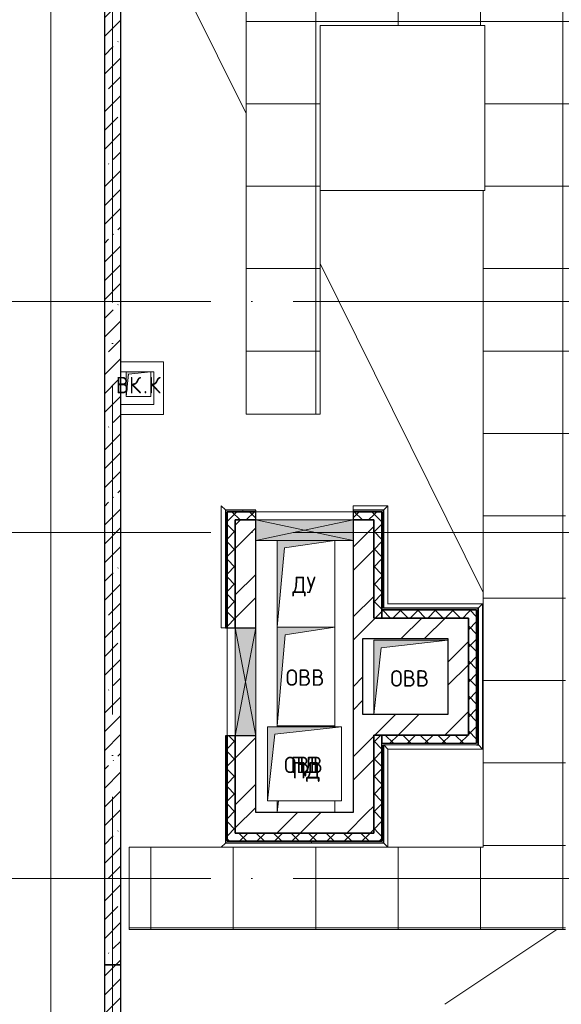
# Model space of a CAD drawing. Header units: millimetres. Extents: x -30540 to 150652, y -11730 to 123410.
# Tile 24 of 113: x -14593 to -8017, y 80072 to 92022. Entities that reach past the tile are written whole.
import ezdxf

# ---------------------------------------------------------------- set-up
doc = ezdxf.new("R2010")
doc.units = ezdxf.units.MM
doc.linetypes.add('ADSK_Линия сетки', pattern=[5000, 4000, -500, 0, -500])
for name, color, linetype, lineweight in [('A-____-NOTE-TEXT', 7, 'Continuous', 18), ('A-FLOR-____-OTLN', 7, 'Continuous', 18), ('A-GENM-____-OTLN', 7, 'Continuous', 18), ('A-GLAZ-____-MCUT', 7, 'Continuous', 9), ('A-GLAZ-____-OTLN', 7, 'Continuous', 18), ('A-ROOF-____-OTLN', 7, 'Continuous', 18), ('A-ROOF-____-PATT', 7, 'Continuous', 18), ('A-WALL-____-MCUT', 7, 'Continuous', 40), ('A-WALL-____-OTLN', 7, 'Continuous', 18), ('A-WALL-____-PATT', 7, 'Continuous', 40), ('I-WALL-____-MCUT', 7, 'Continuous', 40), ('I-WALL-____-OTLN', 7, 'Continuous', 18), ('M-EQPM-____-OTLN', 7, 'Continuous', 18), ('S-GRID-____-OTLN', 7, 'Continuous', 9)]:
    doc.layers.add(name, color=color, linetype=linetype, lineweight=lineweight)
doc.styles.add('GOST Common', font='GOST_Common.ttf', dxfattribs={"height": 200})
pattern_1 = [(45, (0, 0), (-424.264, 424.264), []), (45, (0, 282.8), (-424.264, 424.264), [])]
pattern_2 = [(45, (0, 0), (-106.06602, 106.06602), []), (135, (0, 0), (-106.06602, -106.06602), [])]
pattern_3 = [(0, (0, 0), (406.4, 101.6), [6.706, -298.094, 6.706, -298.094, -1625.6]), (0, (0, 0), (406.4, 101.6), [-609.6, 6.706, -602.894, 6.706, -298.094, -711.2]), (0, (0, 0), (406.4, 101.6), [-1524, 6.706, -196.494, 6.706, -501.294]), (120, (152.4, 50.8), (-291.18818, 301.15272), [6.706, -298.094, 6.706, -298.094, -1625.6]), (120, (152.4, 50.8), (-291.18818, 301.15272), [-609.6, 6.706, -602.894, 6.706, -298.094, -711.2]), (120, (152.4, 50.8), (-291.18818, 301.15272), [-1524, 6.706, -196.494, 6.706, -501.294]), (240, (203.2, 254), (-115.21182, -402.75272), [6.706, -298.094, 6.706, -298.094, -1625.6]), (240, (203.2, 254), (-115.21182, -402.75272), [-609.6, 6.706, -602.894, 6.706, -298.094, -711.2]), (240, (203.2, 254), (-115.21182, -402.75272), [-1524, 6.706, -196.494, 6.706, -501.294])]
pattern_4 = [(45, (0, 0), (-228.0985, 228.0985), []), (45, (228.1, 0), (-228.0985, 228.0985), [403.225, -80.645, 6.706, -73.939])]

# ---------------------------------------------------------------- blocks, each defined once
blk = doc.blocks.new('АР_Канал вертикальный прямоугольный - ОВВ-7434643-Кровля ЭЛ')
at = {"layer": 'M-EQPM-____-OTLN', "lineweight": 13, "true_color": 0xe2e2e2}
blk.add_hatch(color=254, dxfattribs=at).paths.add_polyline_path([(-350, -600), (-255, 505), (350, 600), (-350, 600), (-350, 433)])
at = {"layer": 'M-EQPM-____-OTLN', "color": 253, "lineweight": 13, "true_color": 0xaaaaaa}
for p, q in [((350, 600), (-350, 600)), ((-350, 600), (-350, -600)), ((350, 600), (-350, 600)), ((-350, 600), (-350, -600)), ((-350, -600), (-350, 600)), ((-350, 600), (350, 600)), ((-255, 505), (350, 600)), ((-255, 505), (350, 600)), ((350, -600), (350, 600)), ((350, 600), (350, -600)), ((-350, -600), (-255, 505)), ((-350, -600), (-255, 505)), ((-350, -600), (350, -600)), ((350, -600), (-350, -600))]:
    blk.add_line(p, q, dxfattribs=at)
blk = doc.blocks.new('АР_Канал вертикальный прямоугольный - ВК_К-7937879-Кровля ЭЛ')
at = {"layer": 'M-EQPM-____-OTLN', "lineweight": 13, "true_color": 0xe2e2e2}
blk.add_hatch(color=254, dxfattribs=at).paths.add_polyline_path([(-150, -150), (-120, 120), (150, 150), (-150, 150)])
at = {"layer": 'M-EQPM-____-OTLN', "color": 253, "lineweight": 13, "true_color": 0xaaaaaa}
for p, q in [((-150, 150), (-150, -150)), ((-150, 150), (-150, -150)), ((-150, -150), (-150, 150)), ((-150, -150), (-120, 120)), ((-150, -150), (-120, 120)), ((-120, 120), (150, 150)), ((-120, 120), (150, 150)), ((150, -150), (150, 150)), ((150, 150), (150, -150)), ((-150, -150), (150, -150)), ((150, -150), (-150, -150))]:
    blk.add_line(p, q, dxfattribs=at)
blk = doc.blocks.new('АР_Канал вертикальный прямоугольный - ДУ-7376865-Кровля ЭЛ')
at = {"layer": 'M-EQPM-____-OTLN', "lineweight": 13, "true_color": 0xe2e2e2}
blk.add_hatch(color=254, dxfattribs=at).paths.add_polyline_path([(-350, -525), (-262.5, 437.5), (350, 525), (-350, 525)])
at = {"layer": 'M-EQPM-____-OTLN', "color": 253, "lineweight": 13, "true_color": 0xaaaaaa}
for p, q in [((-350, 525), (-350, -525)), ((-350, 525), (-350, -525)), ((-350, -525), (-350, 525)), ((-262.5, 437.5), (350, 525)), ((-262.5, 437.5), (350, 525)), ((350, -525), (350, 525)), ((350, 525), (350, -525)), ((-350, -525), (-262.5, 437.5)), ((-350, -525), (-262.5, 437.5)), ((-350, -525), (350, -525)), ((350, -525), (-350, -525))]:
    blk.add_line(p, q, dxfattribs=at)
blk = doc.blocks.new('АР_Канал вертикальный прямоугольный - ПД-8638146-Кровля ЭЛ')
at = {"layer": 'M-EQPM-____-OTLN', "lineweight": 13, "true_color": 0xe2e2e2}
blk.add_hatch(color=254, dxfattribs=at).paths.add_polyline_path([(-450, -450), (-360, 360), (450, 450), (-450, 450)])
at = {"layer": 'M-EQPM-____-OTLN', "color": 253, "lineweight": 13, "true_color": 0xaaaaaa}
for p, q in [((450, 450), (-450, 450)), ((-450, 450), (-450, -450)), ((450, 450), (-450, 450)), ((-450, 450), (-450, -450)), ((-450, -450), (-450, 450)), ((-450, 450), (450, 450)), ((-450, -450), (-360, 360)), ((-450, -450), (-360, 360)), ((-360, 360), (450, 450)), ((-360, 360), (450, 450)), ((450, -450), (450, 450)), ((450, 450), (450, -450)), ((-450, -450), (450, -450)), ((450, -450), (-450, -450))]:
    blk.add_line(p, q, dxfattribs=at)
blk = doc.blocks.new('АР_Канал вертикальный прямоугольный - ПД-6786048-Кровля ЭЛ')
at = {"layer": 'M-EQPM-____-OTLN', "lineweight": 13, "true_color": 0xe2e2e2}
h = blk.add_hatch(color=254, dxfattribs=at)
h.paths.add_polyline_path([(-350, -525), (-337, -385), (-350, -385)])
h.paths.add_polyline_path([(55, 515), (280, 515), (350, 525), (-350, 525), (-350, 515), (-340, 515)])
at = {"layer": 'M-EQPM-____-OTLN', "color": 253, "lineweight": 13, "true_color": 0xaaaaaa}
for p, q in [((350, 525), (-350, 525)), ((-350, 525), (-350, 515)), ((350, 525), (-350, 525)), ((-350, 525), (-350, 515)), ((-350, 515), (-350, 525)), ((-350, 525), (350, 525)), ((280, 515), (350, 525)), ((280, 515), (350, 525)), ((350, 515), (350, 525)), ((350, 525), (350, 515)), ((-350, -525), (-337, -385)), ((-350, -385), (-350, -525)), ((-350, -525), (-337, -385)), ((-350, -385), (-350, -525)), ((-350, -525), (-350, -385)), ((350, -525), (350, -385)), ((350, -385), (350, -525))]:
    blk.add_line(p, q, dxfattribs=at)
blk = doc.blocks.new('АР_Отверстие прямоугольное - ОВВ-7469235-Кровля ЭЛ')
at = {"layer": 'A-GLAZ-____-OTLN', "lineweight": 13, "true_color": 0xf0f0f0}
blk.add_hatch(color=7, dxfattribs=at).paths.add_polyline_path([(780, -125), (780, 125), (-530, 125), (-530, -125), (-373, -125)])
at = {"layer": 'A-GLAZ-____-MCUT', "color": 253, "lineweight": 15, "true_color": 0xaaaaaa}
for p, q in [((-530, 125), (-530, -125)), ((780, 125), (780, -125))]:
    blk.add_line(p, q, dxfattribs=at)
at = {"layer": 'A-GLAZ-____-OTLN', "color": 253, "lineweight": 5, "true_color": 0xaaaaaa}
for p, q in [((780, 125), (-530, -125)), ((-530, 125), (780, -125))]:
    blk.add_line(p, q, dxfattribs=at)
at = {"layer": 'A-GLAZ-____-OTLN', "color": 253, "lineweight": 13, "true_color": 0xaaaaaa}
for p, q in [((780, 125), (-530, 125)), ((-530, 125), (-530, -125)), ((780, -125), (780, 125)), ((-530, -125), (780, -125))]:
    blk.add_line(p, q, dxfattribs=at)
blk = doc.blocks.new('АР_Отверстие прямоугольное - ОВВ-8654047-Кровля ЭЛ')
at = {"layer": 'A-GLAZ-____-OTLN', "lineweight": 13, "true_color": 0xf0f0f0}
blk.add_hatch(color=7, dxfattribs=at).paths.add_polyline_path([(-465, 125), (-465, -125), (715, -125), (715, 125), (50, 125)])
at = {"layer": 'A-GLAZ-____-MCUT', "color": 253, "lineweight": 15, "true_color": 0xaaaaaa}
for p, q in [((-465, 125), (-465, -125)), ((715, 125), (715, -125))]:
    blk.add_line(p, q, dxfattribs=at)
at = {"layer": 'A-GLAZ-____-OTLN', "color": 253, "lineweight": 5, "true_color": 0xaaaaaa}
for p, q in [((715, 125), (-465, -125)), ((-465, 125), (715, -125))]:
    blk.add_line(p, q, dxfattribs=at)
at = {"layer": 'A-GLAZ-____-OTLN', "color": 253, "lineweight": 13, "true_color": 0xaaaaaa}
for p, q in [((715, 125), (-465, 125)), ((-465, 125), (-465, -125)), ((715, -125), (715, 125)), ((-465, -125), (715, -125))]:
    blk.add_line(p, q, dxfattribs=at)
blk = doc.blocks.new('_GM_Dt-St-D_Фартук гнутый из оцинкованной стали_Пристенный_Тип 1__c-верхняя кромка с отгибом_ - ФС-1_3_50х70У100-1_5_t__RAL7016-8909732-Кровля ЭЛ')
at = {"layer": 'A-GENM-____-OTLN', "color": 253, "lineweight": 13, "true_color": 0xaaaaaa}
for p, q in [((0, -50), (50, 0)), ((50, 1.5), (50, 0)), ((421.5, 0), (50, 0)), ((421.5, 0), (421.5, 1.5)), ((421.5, 0), (421.5, -50)), ((421.5, -50), (0, -50))]:
    blk.add_line(p, q, dxfattribs=at)
blk = doc.blocks.new('_GM_Dt-St-D_Фартук гнутый из оцинкованной стали_Пристенный_Тип 1__c-верхняя кромка с отгибом_ - ФС-1_3_50х70У100-1_5_t__RAL7016-8069237-Кровля ЭЛ')
at = {"layer": 'A-GENM-____-OTLN', "color": 253, "lineweight": 13, "true_color": 0xaaaaaa}
for p, q in [((1191.5, 0), (0, 0)), ((1191.5, 0), (1191.5, 1.5)), ((1191.5, 0), (1241.5, -50)), ((1241.5, -50), (50, -50))]:
    blk.add_line(p, q, dxfattribs=at)
blk = doc.blocks.new('_GM_Dt-St-D_Фартук гнутый из оцинкованной стали_Пристенный_Тип 1__c-верхняя кромка с отгибом_ - ФС-1_3_50х70У100-1_5_t__RAL7016-8920232-Кровля ЭЛ')
at = {"layer": 'A-GENM-____-OTLN', "color": 253, "lineweight": 13, "true_color": 0xaaaaaa}
for p, q in [((50, 1), (50, 0)), ((1481, 0), (50, 0)), ((1481, 0), (1481, 1)), ((1481, 0), (1481, -50)), ((0, -50), (50, 0)), ((1481, -50), (0, -50))]:
    blk.add_line(p, q, dxfattribs=at)
blk = doc.blocks.new('_GM_Dt-St-D_Фартук гнутый из оцинкованной стали_Пристенный_Тип 1__c-верхняя кромка с отгибом_ - ФС-1_3_50х70У100-1_5_t__RAL7016-V27-Кровля ЭЛ')
at = {"layer": 'A-GENM-____-OTLN', "color": 253, "lineweight": 13, "true_color": 0xaaaaaa}
for p, q in [((50, 1.5), (50, 0)), ((1713, 0), (50, 0)), ((1713, 0), (1713, 1.5)), ((1713, 0), (1763, -50)), ((0, -50), (50, 0)), ((1763, -50), (0, -50))]:
    blk.add_line(p, q, dxfattribs=at)
blk = doc.blocks.new('_GM_Dt-St-D_Фартук гнутый из оцинкованной стали_Пристенный_Тип 1__c-верхняя кромка с отгибом_ - ФС-1_3_50х70У100-1_5_t__RAL7016-8636315-Кровля ЭЛ')
at = {"layer": 'A-GENM-____-OTLN', "color": 253, "lineweight": 13, "true_color": 0xaaaaaa}
for p, q in [((50, 1.5), (50, 0)), ((1240, 0), (50, 0)), ((1240, 0), (1190, -50)), ((1240, 0), (1240, 1.5)), ((0, -50), (50, 0)), ((1190, -50), (0, -50))]:
    blk.add_line(p, q, dxfattribs=at)
blk = doc.blocks.new('_GM_Dt-St-D_Фартук гнутый из оцинкованной стали_Пристенный_Тип 1__c-верхняя кромка с отгибом_ - ФС-1_3_50х70У100-1_5_t__RAL7016-8069295-Кровля ЭЛ')
at = {"layer": 'A-GENM-____-OTLN', "color": 253, "lineweight": 13, "true_color": 0xaaaaaa}
for p, q in [((0, -50), (50, 0)), ((50, 1.5), (50, 0)), ((1201.5, 0), (50, 0)), ((1151.5, -50), (0, -50))]:
    blk.add_line(p, q, dxfattribs=at)
blk = doc.blocks.new('_GM_Dt-St-D_Фартук гнутый из оцинкованной стали_Пристенный_Тип 1__c-верхняя кромка с отгибом_ - ФС-1_3_50х70У100-1_5_t__RAL7016-8636359-Кровля ЭЛ')
at = {"layer": 'A-GENM-____-OTLN', "color": 253, "lineweight": 13, "true_color": 0xaaaaaa}
for p, q in [((0, 50), (1150, 50)), ((50, 0), (0, 50)), ((50, 0), (1200, 0)), ((50, 0), (50, -1)), ((1150, 50), (1200, 0)), ((1200, -1), (1200, 0)), ((71, -1), (1200, -1))]:
    blk.add_line(p, q, dxfattribs=at)
blk = doc.blocks.new('_GM_Dt-St-D_Фартук гнутый из оцинкованной стали_Пристенный_Тип 1__c-верхняя кромка с отгибом_ - ФС-1_3_50х70У100-1_5_t__RAL7016-8069607-Кровля ЭЛ')
at = {"layer": 'A-GENM-____-OTLN', "color": 253, "lineweight": 13, "true_color": 0xaaaaaa}
for p, q in [((0, 50), (2023, 50)), ((50, 0), (0, 50)), ((50, 0), (1973, 0)), ((50, 0), (50, -1.5)), ((2023, 50), (1973, 0)), ((1973, -1.5), (1973, 0))]:
    blk.add_line(p, q, dxfattribs=at)
blk = doc.blocks.new('АР_Канал вертикальный прямоугольный - ОВВ-9070691-Кровля ЭЛ')
at = {"layer": 'M-EQPM-____-OTLN', "color": 253, "lineweight": 13, "true_color": 0xaaaaaa}
for p, q in [((-450, -450), (-450, 450)), ((-450, 450), (450, 450)), ((-450, -450), (-360, 360)), ((-360, 360), (450, 450)), ((450, 450), (450, -450)), ((450, -450), (-450, -450))]:
    blk.add_line(p, q, dxfattribs=at)
blk = doc.blocks.new('АР_Канал вертикальный прямоугольный - ОВВ-9053647-Кровля ЭЛ')
at = {"layer": 'M-EQPM-____-OTLN', "lineweight": 13, "true_color": 0xe2e2e2}
blk.add_hatch(color=254, dxfattribs=at).paths.add_polyline_path([(-450, -450), (-360, 360), (450, 450), (-450, 450), (-450, 443)])
at = {"layer": 'M-EQPM-____-OTLN', "color": 253, "lineweight": 13, "true_color": 0xaaaaaa}
for p, q in [((450, 450), (-450, 450)), ((-450, 450), (-450, -450)), ((-450, -450), (-450, 450)), ((-450, 450), (450, 450)), ((-450, -450), (-360, 360)), ((-450, -450), (-360, 360)), ((-360, 360), (450, 450)), ((-360, 360), (450, 450)), ((450, 450), (450, -450)), ((450, -450), (-450, -450))]:
    blk.add_line(p, q, dxfattribs=at)
blk = doc.blocks.new('Наметкина 10_РД_АР_К1_отсоединено_rvt-1-Кровля ЭЛ')
at = {"layer": 'A-ROOF-____-PATT', "lineweight": 5, "true_color": 0xd2d2d2}
h = blk.add_hatch(dxfattribs=at)
h.set_pattern_fill('FP_6', color=254, style=0, pattern_type=2)
h.set_pattern_definition([(0, (0, 0), (0, 1000), []), (90, (0, 0), (-1000, 6e-14), [])])
h.paths.add_polyline_path([(-4929, 32164), (8725, 32164), (8725, 43350), (935, 43350), (935, 54289), (-1645, 54289), (-1645, 60150), (-465, 60150), (-465, 69650), (1014, 69650), (1012, 81279), (-1636, 81279), (-1636, 86642), (-565, 86642), (-565, 91950), (655, 91950), (655, 88074), (1555, 88074), (1555, 91850), (4135, 91850), (4135, 88074), (5035, 88074), (5035, 92950), (-11845, 92950), (-11845, 87234), (-10945, 87234), (-10945, 91950), (-8945, 91950), (-8945, 89950), (-8965, 89950), (-8965, 81980), (-13265, 81980), (-13265, 80980), (-7965, 80980), (-7965, 86374), (-6115, 86374), (-6115, 91950), (-1665, 91950), (-1665, 87470), (-2465, 87470), (-2465, 85540), (-4939, 85540), (-4939, 83314), (-4582, 83520), (-4577, 83511), (-4939, 83302), (-4939, 83172), (-3444, 83172), (-4032, 83511), (-4027, 83520), (-3424, 83172), (-2708, 83170), (-2708, 79972), (114, 79972), (114, 79650), (135, 79650), (135, 79350), (114, 79350), (114, 72890), (-2635, 72890), (-2635, 77050), (-12365, 77050), (-12365, 60150), (-3985, 60150), (-3985, 61050), (-11465, 61050), (-11465, 66650), (-10006, 66650), (-10006, 67500), (-9906, 67500), (-9906, 66650), (-8065, 66650), (-8065, 71650), (-8965, 71650), (-8965, 67650), (-11465, 67650), (-11465, 76050), (-3635, 76050), (-3635, 71890), (-1465, 71890), (-1465, 61050), (-3885, 61050), (-3885, 60150), (-2645, 60150), (-2645, 56442), (-2423, 56440), (-2423, 55269), (-2645, 55269), (-2645, 54289), (-3225, 54289), (-3224, 49542), (-2225, 49542), (-2225, 53389), (-165, 53389), (-165, 43954), (-5125, 43954), (-5123, 43432), (-5073, 43432), (-5073, 41669), (-5125, 41669), (-5125, 40650), (-3750, 40650), (-3750, 42500), (-3326, 42500), (-3305, 42522), (5457, 42522), (5457, 42500), (7825, 42500), (7825, 33064), (-5615, 33064), (-5615, 35439), (-2115, 35439), (-2115, 36339), (-6515, 36339), (-6515, 33064), (-11465, 33064), (-11465, 38677), (-8115, 38677), (-8115, 39950), (-11065, 39950), (-11063, 41950), (-8115, 41949), (-8115, 46109), (-5125, 46109), (-5125, 43980), (-4215, 43980), (-4215, 47209), (-6206, 47209), (-6206, 47964), (-9015, 47964), (-9016, 42949), (-11465, 42949), (-11465, 55136), (-12365, 55136), (-12365, 32164)])
at = {"layer": 'A-WALL-____-PATT', "lineweight": 5, "true_color": 0xaaaaaa}
h = blk.add_hatch(dxfattribs=at)
h.set_pattern_fill('FP_1', color=253, style=0, pattern_type=2)
h.set_pattern_definition(pattern_4)
h.paths.add_polyline_path([(-13365, 80550), (-13365, 93950), (-13565, 93950), (-13565, 80550)])
h = blk.add_hatch(dxfattribs=at)
h.set_pattern_fill('FP_8', color=253, style=0, pattern_type=2)
h.set_pattern_definition(pattern_3)
h.paths.add_polyline_path([(-10195, 86050), (-10195, 86070), (-10545, 86070), (-10545, 86050)])
h.paths.add_polyline_path([(-12075, 86050), (-11725, 86050), (-11725, 86070), (-12095, 86070), (-12095, 86050)])
h = blk.add_hatch(dxfattribs=at)
h.set_pattern_fill('FP_8', color=253, style=0, pattern_type=2)
h.set_pattern_definition(pattern_3)
h.paths.add_polyline_path([(-12075, 82050), (-12075, 83330), (-12095, 83330), (-12095, 82050)])
h.paths.add_polyline_path([(-12095, 84640), (-12075, 84640), (-12075, 86050), (-12095, 86050)])
h = blk.add_hatch(dxfattribs=at)
h.set_pattern_fill('FP_3', color=253, style=0, pattern_type=2)
h.set_pattern_definition(pattern_2)
h.paths.add_polyline_path([(-10295, 85950), (-10295, 86050), (-10545, 86050), (-10545, 85950)])
h.paths.add_polyline_path([(-11725, 85950), (-11725, 86050), (-12075, 86050), (-12075, 85950), (-11975, 85950)])
h = blk.add_hatch(dxfattribs=at)
h.set_pattern_fill('FP_3', color=253, style=0, pattern_type=2)
h.set_pattern_definition(pattern_2)
h.paths.add_polyline_path([(-10195, 84760), (-10195, 86050), (-10295, 86050), (-10295, 84760)])
h = blk.add_hatch(dxfattribs=at)
h.set_pattern_fill('FP_8', color=253, style=0, pattern_type=2)
h.set_pattern_definition(pattern_3)
h.paths.add_polyline_path([(-10195, 84860), (-10175, 84860), (-10175, 86070), (-10195, 86070), (-10195, 85929)])
h = blk.add_hatch(dxfattribs=at)
h.set_pattern_fill('FP_3', color=253, style=0, pattern_type=2)
h.set_pattern_definition(pattern_2)
h.paths.add_polyline_path([(-11975, 82050), (-11975, 83330), (-12075, 83330), (-12075, 82050)])
h.paths.add_polyline_path([(-12075, 84640), (-11975, 84640), (-11975, 85950), (-12075, 85950)])
h = blk.add_hatch(dxfattribs=at)
h.set_pattern_fill('FP_2', color=253, style=0, pattern_type=2)
h.set_pattern_definition(pattern_1)
h.paths.add_polyline_path([(-11725, 85700), (-11725, 85950), (-11975, 85950), (-11975, 85700)])
h = blk.add_hatch(dxfattribs=at)
h.set_pattern_fill('FP_2', color=253, style=0, pattern_type=2)
h.set_pattern_definition(pattern_1)
h.paths.add_polyline_path([(-10545, 84510), (-10295, 84510), (-10295, 85950), (-10545, 85950), (-10545, 85700)])
h = blk.add_hatch(dxfattribs=at)
h.set_pattern_fill('FP_2', color=253, style=0, pattern_type=2)
h.set_pattern_definition(pattern_1)
h.paths.add_polyline_path([(-11725, 82150), (-11725, 83330), (-11975, 83330), (-11975, 82150)])
h.paths.add_polyline_path([(-11725, 84640), (-11725, 85700), (-11975, 85700), (-11975, 84640)])
h = blk.add_hatch(dxfattribs=at)
h.set_pattern_fill('FP_3', color=253, style=0, pattern_type=2)
h.set_pattern_definition(pattern_2)
h.paths.add_polyline_path([(-9145, 84760), (-9145, 84860), (-10195, 84860), (-10195, 84760)])
h = blk.add_hatch(dxfattribs=at)
h.set_pattern_fill('FP_8', color=253, style=0, pattern_type=2)
h.set_pattern_definition(pattern_3)
h.paths.add_polyline_path([(-9045, 84860), (-9025, 84860), (-9025, 84880), (-10175, 84880), (-10175, 84860)])
h = blk.add_hatch(dxfattribs=at)
h.set_pattern_fill('FP_3', color=253, style=0, pattern_type=2)
h.set_pattern_definition(pattern_2)
h.paths.add_polyline_path([(-9145, 83240), (-9045, 83240), (-9045, 84860), (-9145, 84860), (-9145, 83340)])
h = blk.add_hatch(dxfattribs=at)
h.set_pattern_fill('FP_8', color=253, style=0, pattern_type=2)
h.set_pattern_definition(pattern_3)
h.paths.add_polyline_path([(-9025, 83220), (-9025, 84860), (-9045, 84860), (-9045, 83220)])
h = blk.add_hatch(dxfattribs=at)
h.set_pattern_fill('FP_2', color=253, style=0, pattern_type=2)
h.set_pattern_definition(pattern_1)
h.paths.add_polyline_path([(-9395, 84510), (-9395, 84760), (-10295, 84760), (-10295, 84510)])
h = blk.add_hatch(dxfattribs=at)
h.set_pattern_fill('FP_2', color=253, style=0, pattern_type=2)
h.set_pattern_definition(pattern_1)
h.paths.add_polyline_path([(-9145, 83590), (-9145, 84760), (-9395, 84760), (-9395, 83590)])
h = blk.add_hatch(dxfattribs=at)
h.set_pattern_fill('FP_2', color=253, style=0, pattern_type=2)
h.set_pattern_definition(pattern_1)
h.paths.add_polyline_path([(-10425, 83590), (-10425, 84510), (-10545, 84510), (-10545, 83590)])
h = blk.add_hatch(dxfattribs=at)
h.set_pattern_fill('FP_2', color=253, style=0, pattern_type=2)
h.set_pattern_definition(pattern_1)
h.paths.add_polyline_path([(-10545, 82400), (-10295, 82400), (-10295, 83590), (-10545, 83590), (-10545, 83038)])
h = blk.add_hatch(dxfattribs=at)
h.set_pattern_fill('FP_2', color=253, style=0, pattern_type=2)
h.set_pattern_definition(pattern_1)
h.paths.add_polyline_path([(-10205, 83340), (-9145, 83340), (-9145, 83590), (-10295, 83590), (-10295, 83340)])
h = blk.add_hatch(dxfattribs=at)
h.set_pattern_fill('FP_3', color=253, style=0, pattern_type=2)
h.set_pattern_definition(pattern_2)
h.paths.add_polyline_path([(-10195, 82150), (-10195, 83340), (-10295, 83340), (-10295, 82150)])
h = blk.add_hatch(dxfattribs=at)
h.set_pattern_fill('FP_3', color=253, style=0, pattern_type=2)
h.set_pattern_definition(pattern_2)
h.paths.add_polyline_path([(-9145, 83240), (-9145, 83340), (-10195, 83340), (-10195, 83240)])
h = blk.add_hatch(dxfattribs=at)
h.set_pattern_fill('FP_2', color=253, style=0, pattern_type=2)
h.set_pattern_definition(pattern_1)
h.paths.add_polyline_path([(-11725, 82150), (-10295, 82150), (-10295, 82400), (-11725, 82400)])
h = blk.add_hatch(dxfattribs=at)
h.set_pattern_fill('FP_3', color=253, style=0, pattern_type=2)
h.set_pattern_definition(pattern_2)
h.paths.add_polyline_path([(-11975, 82050), (-10195, 82050), (-10195, 82150), (-11975, 82150)])
h = blk.add_hatch(dxfattribs=at)
h.set_pattern_fill('FP_8', color=253, style=0, pattern_type=2)
h.set_pattern_definition(pattern_3)
h.paths.add_polyline_path([(-10195, 82030), (-10195, 82050), (-12095, 82050), (-12095, 82030), (-11059, 82030)])
h = blk.add_hatch(dxfattribs=at)
h.set_pattern_fill('FP_1', color=253, style=0, pattern_type=2)
h.set_pattern_definition(pattern_4)
h.paths.add_polyline_path([(-13365, 79850), (-13365, 80550), (-13565, 80550), (-13565, 79850)])
at = {"layer": 'A-FLOR-____-OTLN', "color": 253, "lineweight": 13, "true_color": 0xaaaaaa}
for p, q in [((-14215, 94800), (-14215, 27400)), ((-8945, 91950), (-10945, 91950)), ((-10945, 91950), (-10945, 89950)), ((-8945, 89950), (-8945, 91950)), ((-10945, 89950), (-8945, 89950))]:
    blk.add_line(p, q, dxfattribs=at)
at = {"layer": 'A-ROOF-____-OTLN', "color": 253, "lineweight": 13, "true_color": 0xaaaaaa}
for p, q in [((-11845, 90882), (-13365, 93950)), ((-11845, 92950), (-11845, 87234)), ((-10945, 87234), (-10945, 89950)), ((-8965, 89950), (-8965, 81980)), ((-8965, 85069), (-10945, 89065)), ((-11845, 87234), (-10945, 87234)), ((-12145, 81980), (-13265, 81980)), ((-13265, 81980), (-13265, 80980)), ((-8965, 81980), (-10123, 81980)), ((-13265, 80980), (-7965, 80980)), ((-9432, 80072), (-8070, 80980))]:
    blk.add_line(p, q, dxfattribs=at)
at = {"layer": 'A-WALL-____-MCUT', "color": 253, "lineweight": 30, "true_color": 0xaaaaaa}
for p, q in [((-13565, 93950), (-13565, 80550)), ((-13365, 80550), (-13365, 93950)), ((-11725, 86070), (-12095, 86070)), ((-12095, 86070), (-12095, 86050)), ((-12095, 86050), (-12095, 84640)), ((-11725, 86050), (-12075, 86050)), ((-12075, 86050), (-12075, 85950)), ((-12075, 86050), (-11725, 86050)), ((-12075, 84640), (-12075, 86050)), ((-11725, 86050), (-11725, 86070)), ((-11725, 85950), (-11725, 86050)), ((-10195, 86070), (-10545, 86070)), ((-10545, 86070), (-10545, 86050)), ((-10295, 86050), (-10545, 86050)), ((-10545, 86050), (-10545, 85950)), ((-10545, 86050), (-10195, 86050)), ((-10195, 86050), (-10295, 86050)), ((-10175, 86070), (-10195, 86070)), ((-10195, 86050), (-10195, 84860)), ((-10195, 84760), (-10195, 86050)), ((-10175, 84880), (-10175, 86070)), ((-12075, 85950), (-12075, 84640)), ((-11725, 85950), (-11975, 85950)), ((-11975, 85950), (-11975, 85700)), ((-11975, 85950), (-11725, 85950)), ((-11975, 84640), (-11975, 85950)), ((-11725, 85700), (-11725, 85950)), ((-10295, 85950), (-10545, 85950)), ((-10545, 85950), (-10545, 85700)), ((-10545, 85950), (-10295, 85950)), ((-10295, 84760), (-10295, 85950)), ((-10295, 85950), (-10295, 84760)), ((-11975, 85700), (-11975, 84640)), ((-11725, 84640), (-11725, 85700)), ((-10545, 85700), (-10545, 84510)), ((-9145, 84860), (-10195, 84860)), ((-10195, 84860), (-10195, 84760)), ((-10195, 84860), (-10175, 84860)), ((-9025, 84880), (-10175, 84880)), ((-10175, 84860), (-9045, 84860)), ((-9045, 84860), (-9145, 84860)), ((-9045, 83240), (-9045, 84860)), ((-9045, 84860), (-9045, 83240)), ((-9025, 84860), (-9025, 84880)), ((-9025, 83220), (-9025, 84860)), ((-9395, 84760), (-10295, 84760)), ((-10295, 84760), (-10195, 84760)), ((-10195, 84760), (-9145, 84760)), ((-9145, 84760), (-9395, 84760)), ((-9145, 83590), (-9145, 84760)), ((-9145, 84760), (-9145, 83340)), ((-12095, 84640), (-12075, 84640)), ((-12075, 84640), (-11975, 84640)), ((-11975, 84640), (-11725, 84640)), ((-10425, 84510), (-10295, 84510)), ((-10295, 84510), (-9395, 84510)), ((-9395, 84510), (-9395, 83590)), ((-10545, 83590), (-10545, 82400)), ((-10295, 83590), (-10425, 83590)), ((-9395, 83590), (-10295, 83590)), ((-9145, 83340), (-9145, 83590)), ((-12075, 83330), (-12095, 83330)), ((-12095, 83330), (-12095, 82050)), ((-12075, 83330), (-12075, 82050)), ((-11975, 83330), (-12075, 83330)), ((-12075, 82050), (-12075, 83330)), ((-11725, 83330), (-11975, 83330)), ((-11975, 83330), (-11975, 82150)), ((-11975, 82150), (-11975, 83330)), ((-11725, 82400), (-11725, 83330)), ((-10295, 82400), (-10295, 83340)), ((-10295, 83340), (-9145, 83340)), ((-10195, 83340), (-10295, 83340)), ((-10295, 83340), (-10295, 82150)), ((-10195, 82150), (-10195, 83340)), ((-9145, 83340), (-10195, 83340)), ((-10195, 83340), (-10195, 83240)), ((-10195, 83240), (-9145, 83240)), ((-10195, 83220), (-10195, 82050)), ((-10175, 82030), (-10175, 83220)), ((-9145, 83240), (-9045, 83240)), ((-9045, 83220), (-9025, 83220)), ((-10545, 82400), (-11725, 82400)), ((-10295, 82150), (-10295, 82400)), ((-11975, 82150), (-11725, 82150)), ((-10295, 82150), (-11975, 82150)), ((-11725, 82150), (-10295, 82150)), ((-10195, 82050), (-10195, 82150)), ((-12095, 82050), (-12095, 82030)), ((-12095, 82030), (-10195, 82030)), ((-12075, 82050), (-11975, 82050)), ((-10195, 82050), (-12075, 82050)), ((-11975, 82050), (-10195, 82050)), ((-10195, 82030), (-10175, 82030)), ((-13565, 80550), (-13365, 80550)), ((-13365, 80550), (-13565, 80550)), ((-13565, 80550), (-13565, 79850)), ((-13365, 79850), (-13365, 80550))]:
    blk.add_line(p, q, dxfattribs=at)
at = {"layer": 'A-WALL-____-OTLN', "color": 253, "lineweight": 13, "true_color": 0xaaaaaa}
for p, q in [((-11725, 86050), (-10545, 86050)), ((-11725, 85950), (-11725, 86050)), ((-11725, 85950), (-11725, 86050)), ((-10545, 86050), (-10545, 85950)), ((-10545, 85950), (-10545, 86050)), ((-11725, 85950), (-11725, 85700)), ((-11725, 85950), (-10545, 85950)), ((-10545, 85950), (-11725, 85950)), ((-10545, 85700), (-11725, 85700)), ((-12075, 83330), (-12075, 84640)), ((-11725, 84640), (-11975, 84640)), ((-11975, 83330), (-11975, 84640)), ((-11975, 84640), (-11975, 83330)), ((-11725, 84640), (-11725, 83330)), ((-11975, 83330), (-11725, 83330))]:
    blk.add_line(p, q, dxfattribs=at)
at = {"layer": 'I-WALL-____-MCUT', "color": 253, "lineweight": 30, "true_color": 0xaaaaaa}
for p, q in [((-10545, 84510), (-10545, 83590)), ((-10425, 83590), (-10425, 84510))]:
    blk.add_line(p, q, dxfattribs=at)
at = {"layer": 'I-WALL-____-OTLN', "color": 253, "lineweight": 13, "true_color": 0xaaaaaa}
for p, q in [((-13365, 87870), (-12845, 87870)), ((-12845, 87750), (-12845, 87870)), ((-12965, 87750), (-13365, 87750)), ((-12965, 87350), (-12965, 87750)), ((-12845, 87750), (-12845, 87230)), ((-13365, 87350), (-12965, 87350)), ((-12965, 87230), (-13365, 87230)), ((-12965, 87230), (-12845, 87230))]:
    blk.add_line(p, q, dxfattribs=at)
at = {"layer": 'A-GENM-____-OTLN', "color": 254, "lineweight": 13, "true_color": 0xd4d4d4}
for name, p, rotation in [('_GM_Dt-St-D_Фартук гнутый из оцинкованной стали_Пристенный_Тип 1__c-верхняя кромка с отгибом_ - ФС-1_3_50х70У100-1_5_t__RAL7016-8920232-Кровля ЭЛ', (-12096, 86122), 269.9999999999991), ('_GM_Dt-St-D_Фартук гнутый из оцинкованной стали_Пристенный_Тип 1__c-верхняя кромка с отгибом_ - ФС-1_3_50х70У100-1_5_t__RAL7016-8909732-Кровля ЭЛ', (-10123, 86072), 180), ('_GM_Dt-St-D_Фартук гнутый из оцинкованной стали_Пристенный_Тип 1__c-верхняя кромка с отгибом_ - ФС-1_3_50х70У100-1_5_t__RAL7016-8069237-Кровля ЭЛ', (-10173, 84880), 89.99999999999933), ('_GM_Dt-St-D_Фартук гнутый из оцинкованной стали_Пристенный_Тип 1__c-верхняя кромка с отгибом_ - ФС-1_3_50х70У100-1_5_t__RAL7016-8069295-Кровля ЭЛ', (-8973, 84882), 180), ('_GM_Dt-St-D_Фартук гнутый из оцинкованной стали_Пристенный_Тип 1__c-верхняя кромка с отгибом_ - ФС-1_3_50х70У100-1_5_t__RAL7016-V27-Кровля ЭЛ', (-9023, 83169), 89.99999999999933), ('_GM_Dt-St-D_Фартук гнутый из оцинкованной стали_Пристенный_Тип 1__c-верхняя кромка с отгибом_ - ФС-1_3_50х70У100-1_5_t__RAL7016-8636315-Кровля ЭЛ', (-10173, 81979), 89.99999999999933), ('_GM_Dt-St-D_Фартук гнутый из оцинкованной стали_Пристенный_Тип 1__c-верхняя кромка с отгибом_ - ФС-1_3_50х70У100-1_5_t__RAL7016-8636359-Кровля ЭЛ', (-8973, 83219), 180), ('_GM_Dt-St-D_Фартук гнутый из оцинкованной стали_Пристенный_Тип 1__c-верхняя кромка с отгибом_ - ФС-1_3_50х70У100-1_5_t__RAL7016-8069607-Кровля ЭЛ', (-10123, 82029), 180)]:
    blk.add_blockref(name, p, dxfattribs=dict(at, rotation=rotation))
at = {"layer": 'A-GLAZ-____-OTLN', "color": 254, "lineweight": 13, "true_color": 0xd4d4d4}
for name, p, rotation in [('АР_Отверстие прямоугольное - ОВВ-8654047-Кровля ЭЛ', (-11010, 85825), 180), ('АР_Отверстие прямоугольное - ОВВ-7469235-Кровля ЭЛ', (-11850, 84110), 269.9999999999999)]:
    blk.add_blockref(name, p, dxfattribs=dict(at, rotation=rotation))
at = {"layer": 'M-EQPM-____-OTLN', "color": 254, "lineweight": 13, "true_color": 0xd4d4d4}
for name, p in [('АР_Канал вертикальный прямоугольный - ВК_К-7937879-Кровля ЭЛ', (-13150, 87600)), ('АР_Канал вертикальный прямоугольный - ДУ-7376865-Кровля ЭЛ', (-11115, 85175)), ('АР_Канал вертикальный прямоугольный - ОВВ-7434643-Кровля ЭЛ', (-11115, 84050)), ('АР_Канал вертикальный прямоугольный - ОВВ-9053647-Кровля ЭЛ', (-9845, 84040)), ('АР_Канал вертикальный прямоугольный - ПД-8638146-Кровля ЭЛ', (-11135, 82990)), ('АР_Канал вертикальный прямоугольный - ОВВ-9070691-Кровля ЭЛ', (-11135, 82990)), ('АР_Канал вертикальный прямоугольный - ПД-6786048-Кровля ЭЛ', (-11115, 82925))]:
    blk.add_blockref(name, p, dxfattribs=at)
at = {"layer": 'A-____-NOTE-TEXT', "color": 253, "lineweight": 5, "true_color": 0xaaaaaa, "char_height": 200, "attachment_point": 1, "style": 'GOST Common'}
for s, insert, width in [('ВК', (-13425, 87687), 400.84), ('\\fGOST Common|b0|i0|c204|p34|;К', (-13028, 87687), 192.4), ('\\fGOST Common|b0|i0|c204|p34|;.', (-13094, 87687), 80.17), ('ДУ', (-11284, 85262), 416.88), ('ОВВ', (-11363, 84137), 609.28), ('ОВВ', (-10093, 84127), 609.28), ('ОВВ', (-11383, 83077), 609.28), ('ПД', (-11304, 83077), 416.88), ('ПД', (-11284, 83012), 416.88)]:
    blk.add_mtext(s, dxfattribs=dict(at, insert=insert, width=width))

msp = doc.modelspace()

# ---------------------------------------------------------------- linework, layer by layer
at = {"layer": 'S-GRID-____-OTLN', "color": 253, "linetype": 'ADSK_Линия сетки', "true_color": 0xaaaaaa}
for p, q in [((-13464.7, 23589.3), (-13464.7, 98105.9)), ((17726.8, 88600), (-28904.3, 88600)), ((17726.8, 85800), (-28904.3, 85800)), ((17726.8, 81600), (-28904.3, 81600))]:
    msp.add_line(p, q, dxfattribs=at)

# ---------------------------------------------------------------- block references
at = {"lineweight": 5}
msp.add_blockref('Наметкина 10_РД_АР_К1_отсоединено_rvt-1-Кровля ЭЛ', (0, 0), dxfattribs=at)

doc.saveas('drawing.dxf')
